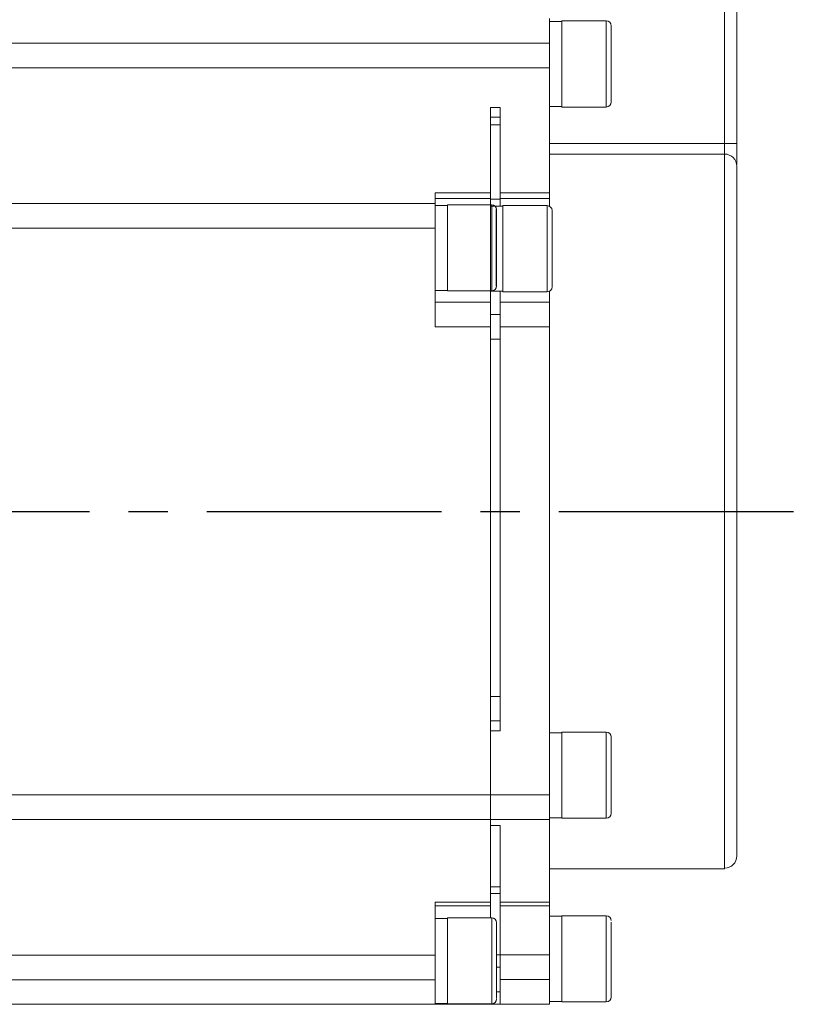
# Model space of a CAD drawing. Header units: millimetres. Extents: x -8104 to -7769, y 403 to 690.
# Tile 3 of 4: x -7833 to -7769, y 532 to 612. Entities that reach past the tile are written whole.
import ezdxf

# ---------------------------------------------------------------- set-up
doc = ezdxf.new("R2010")
doc.units = ezdxf.units.MM
doc.linetypes.add('CENTER2', pattern=[28.575, 19.05, -3.175, 3.175, -3.175])
doc.layers.add('Center', color=1, linetype='CENTER2')

msp = doc.modelspace()

# ---------------------------------------------------------------- linework, layer by layer
at = {"color": 7, "linetype": 'Continuous', "lineweight": 15}
for p, q in [((-7775.448, 601.985), (-7775.448, 620.136)), ((-7774.448, 601.986), (-7774.448, 620.136)), ((-7789.648, 610.125), (-7789.648, 612.126)), ((-7788.648, 611.903), (-7789.648, 611.903)), ((-7785.048, 611.953), (-7788.648, 611.953)), ((-7788.648, 604.953), (-7788.648, 611.953)), ((-7833.948, 610.125), (-7789.648, 610.125)), ((-7794.448, 610.125), (-7789.648, 610.125)), ((-7789.648, 608.125), (-7789.648, 610.125)), ((-7833.948, 608.125), (-7789.648, 608.125)), ((-7794.448, 608.125), (-7789.648, 608.125)), ((-7789.648, 608.125), (-7789.648, 598)), ((-7789.648, 605.003), (-7788.648, 605.003)), ((-7788.648, 604.953), (-7785.048, 604.953)), ((-7793.648, 604.925), (-7794.448, 604.925)), ((-7793.648, 604.925), (-7794.448, 604.925)), ((-7794.448, 604.925), (-7794.448, 598)), ((-7793.648, 598), (-7793.648, 604.925)), ((-7793.648, 604.126), (-7794.448, 604.126)), ((-7794.448, 604.125), (-7793.648, 604.125)), ((-7794.448, 603.51), (-7793.648, 603.51)), ((-7789.648, 601.985), (-7774.448, 601.986)), ((-7775.447, 601.134), (-7789.648, 601.134)), ((-7794.448, 598), (-7798.948, 598)), ((-7798.948, 598), (-7798.948, 597.121)), ((-7794.448, 597.539), (-7794.448, 598)), ((-7789.648, 598), (-7793.648, 598)), ((-7793.648, 598), (-7793.648, 597.539)), ((-7789.648, 597.539), (-7789.648, 598)), ((-7798.948, 597.121), (-7833.948, 597.121)), ((-7798.948, 597.12), (-7833.948, 597.12)), ((-7798.948, 597.539), (-7794.448, 597.539)), ((-7798.948, 597.12), (-7798.948, 597.121)), ((-7798.948, 595.119), (-7798.948, 597.12)), ((-7797.948, 596.971), (-7798.948, 596.971)), ((-7794.348, 597.021), (-7797.948, 597.021)), ((-7797.948, 590.021), (-7797.948, 597.021)), ((-7794.448, 597.539), (-7794.448, 597.021)), ((-7793.648, 597.477), (-7794.448, 597.477)), ((-7794.448, 554.319), (-7794.448, 597.021)), ((-7793.648, 597.539), (-7789.648, 597.539)), ((-7793.648, 596.897), (-7793.648, 597.539)), ((-7789.648, 597.539), (-7789.648, 596.894)), ((-7793.448, 596.897), (-7794.448, 596.897)), ((-7789.848, 596.947), (-7793.448, 596.947)), ((-7793.448, 589.947), (-7793.448, 596.947)), ((-7798.948, 595.119), (-7833.948, 595.119)), ((-7798.948, 587.119), (-7798.948, 595.119)), ((-7798.948, 590.071), (-7797.948, 590.071)), ((-7797.948, 590.021), (-7794.348, 590.021)), ((-7794.448, 590.021), (-7794.448, 589.121)), ((-7794.448, 589.997), (-7793.448, 589.997)), ((-7793.648, 589.121), (-7793.648, 589.997)), ((-7793.448, 589.947), (-7789.848, 589.947)), ((-7789.648, 590.001), (-7789.648, 589.121)), ((-7798.948, 589.121), (-7794.448, 589.121)), ((-7794.448, 589.12), (-7798.948, 589.12)), ((-7794.448, 589.121), (-7794.448, 589.12)), ((-7794.448, 589.12), (-7794.448, 587.119)), ((-7789.648, 589.121), (-7793.648, 589.121)), ((-7793.648, 589.12), (-7793.648, 589.121)), ((-7789.648, 589.12), (-7793.648, 589.12)), ((-7793.648, 587.119), (-7793.648, 589.12)), ((-7789.648, 589.121), (-7789.648, 589.12)), ((-7789.648, 587.119), (-7789.648, 589.12)), ((-7793.648, 588.121), (-7794.448, 588.121)), ((-7793.648, 588.12), (-7794.448, 588.12)), ((-7794.448, 587.119), (-7798.948, 587.119)), ((-7794.448, 587.119), (-7794.448, 554.319)), ((-7793.648, 587.119), (-7789.648, 587.119)), ((-7793.648, 554.319), (-7793.648, 587.119)), ((-7789.648, 549.119), (-7789.648, 587.119)), ((-7794.448, 586.12), (-7793.648, 586.12)), ((-7793.648, 557.12), (-7794.448, 557.12)), ((-7794.448, 555.12), (-7793.648, 555.12)), ((-7794.448, 555.12), (-7793.648, 555.12)), ((-7793.648, 554.321), (-7794.448, 554.321)), ((-7794.448, 554.321), (-7793.648, 554.321)), ((-7794.448, 554.319), (-7794.448, 549.119)), ((-7793.648, 554.319), (-7794.448, 554.319)), ((-7794.448, 554.319), (-7794.448, 554.319)), ((-7793.648, 554.319), (-7794.448, 554.319)), ((-7788.648, 554.171), (-7789.648, 554.171)), ((-7785.048, 554.221), (-7788.648, 554.221)), ((-7788.648, 547.221), (-7788.648, 554.221)), ((-7789.648, 549.119), (-7833.948, 549.119)), ((-7794.748, 549.119), (-7794.448, 549.119)), ((-7794.448, 549.119), (-7789.648, 549.119)), ((-7794.448, 549.119), (-7794.448, 547.12)), ((-7789.648, 547.12), (-7789.648, 549.119)), ((-7789.648, 547.12), (-7833.948, 547.12)), ((-7794.448, 547.12), (-7789.648, 547.12)), ((-7794.448, 546.646), (-7794.448, 547.12)), ((-7793.648, 546.646), (-7794.448, 546.646)), ((-7794.448, 546.646), (-7794.448, 540.429)), ((-7793.648, 540.429), (-7793.648, 546.646)), ((-7789.648, 547.271), (-7788.648, 547.271)), ((-7789.648, 547.12), (-7789.648, 540.429)), ((-7788.648, 547.221), (-7785.048, 547.221)), ((-7789.648, 543.134), (-7775.448, 543.134)), ((-7793.648, 541.663), (-7794.448, 541.663)), ((-7794.448, 541.125), (-7793.648, 541.125)), ((-7798.948, 540.429), (-7798.948, 536.125)), ((-7794.448, 540.429), (-7798.948, 540.429)), ((-7794.448, 540.125), (-7794.448, 540.429)), ((-7789.648, 540.429), (-7793.648, 540.429)), ((-7793.648, 540.429), (-7793.648, 540.125)), ((-7789.648, 540.125), (-7789.648, 540.429)), ((-7798.948, 540.125), (-7794.448, 540.125)), ((-7794.448, 540.125), (-7794.448, 539.153)), ((-7793.648, 540.125), (-7789.648, 540.125)), ((-7793.648, 536.128), (-7793.648, 540.125)), ((-7789.648, 536.128), (-7789.648, 540.125)), ((-7797.948, 539.103), (-7798.948, 539.103)), ((-7794.348, 539.153), (-7797.948, 539.153)), ((-7797.948, 535.653), (-7797.948, 539.153)), ((-7788.648, 539.266), (-7789.648, 539.266)), ((-7785.048, 539.316), (-7788.648, 539.316)), ((-7788.648, 535.816), (-7788.648, 539.316)), ((-7784.648, 538.449), (-7784.648, 538.787)), ((-7784.648, 532.716), (-7784.648, 538.449)), ((-7798.948, 536.125), (-7833.948, 536.125)), ((-7798.948, 534.125), (-7798.948, 536.125)), ((-7797.948, 532.153), (-7797.948, 535.653)), ((-7789.648, 536.128), (-7793.648, 536.128)), ((-7793.648, 534.128), (-7793.648, 536.128)), ((-7789.648, 534.128), (-7789.648, 536.128)), ((-7788.648, 532.316), (-7788.648, 535.816)), ((-7798.948, 534.125), (-7833.948, 534.125)), ((-7798.948, 532.126), (-7798.948, 534.125)), ((-7789.648, 534.128), (-7793.648, 534.128)), ((-7793.648, 532.129), (-7793.648, 534.128)), ((-7789.648, 532.129), (-7789.648, 534.128)), ((-7793.948, 533.129), (-7793.648, 533.129)), ((-7789.648, 532.366), (-7788.648, 532.366)), ((-7788.648, 532.316), (-7785.048, 532.316)), ((-7798.948, 532.126), (-7833.948, 532.126)), ((-7798.948, 532.203), (-7797.948, 532.203)), ((-7794.448, 532.129), (-7798.948, 532.129)), ((-7797.948, 532.153), (-7794.348, 532.153)), ((-7794.448, 532.153), (-7794.448, 532.129)), ((-7793.648, 532.141), (-7794.448, 532.141)), ((-7789.648, 532.129), (-7793.648, 532.129))]:
    msp.add_line(p, q, dxfattribs=at)
at = {"color": 8, "linetype": 'Continuous', "lineweight": 15}
for p, q in [((-7785.048, 604.953), (-7785.048, 611.953)), ((-7793.648, 604.126), (-7794.448, 604.126)), ((-7794.448, 604.125), (-7793.648, 604.125)), ((-7794.448, 603.51), (-7793.648, 603.51)), ((-7775.448, 601.985), (-7775.448, 601.134)), ((-7775.448, 543.134), (-7775.448, 601.134)), ((-7793.648, 597.477), (-7794.448, 597.477)), ((-7794.348, 597.008), (-7794.348, 597.021)), ((-7794.348, 590.021), (-7794.348, 597.008)), ((-7789.848, 589.947), (-7789.848, 596.947)), ((-7793.648, 588.121), (-7794.448, 588.121)), ((-7793.648, 588.12), (-7794.448, 588.12)), ((-7794.448, 586.12), (-7793.648, 586.12)), ((-7793.648, 557.12), (-7794.448, 557.12)), ((-7785.048, 547.221), (-7785.048, 554.221)), ((-7794.348, 535.352), (-7794.348, 539.153)), ((-7785.048, 538.789), (-7785.048, 539.316)), ((-7785.048, 532.316), (-7785.048, 538.789)), ((-7793.648, 536.128), (-7793.948, 536.128)), ((-7794.348, 532.153), (-7794.348, 535.352)), ((-7793.648, 535.128), (-7793.948, 535.128))]:
    msp.add_line(p, q, dxfattribs=at)
msp.add_line((-7793.948, 590.421), (-7793.948, 596.621))
at = {"color": 7, "linetype": 'Continuous', "lineweight": 15}
for centre, radius, start, end in [((-7785.048, 611.553), 0.4, 0, 90), ((-7785.048, 605.353), 0.4, 270, 0), ((-7775.448, 600.134), 1, 0, 90), ((-7794.348, 596.621), 0.4, 0, 90), ((-7789.848, 596.547), 0.4, 0, 90), ((-7794.348, 590.421), 0.4, 270, 0), ((-7789.848, 590.347), 0.4, 270, 0), ((-7785.048, 553.821), 0.4, 0, 90), ((-7785.048, 547.621), 0.4, 270, 0), ((-7775.448, 544.175), 1, 270, 0), ((-7794.348, 538.753), 0.4, 0, 90), ((-7785.048, 538.916), 0.4, 0, 90), ((-7794.348, 532.553), 0.4, 270, 0), ((-7785.048, 532.716), 0.4, 270, 0)]:
    msp.add_arc(centre, radius, start, end, dxfattribs=at)
for points, knots in [([(-7784.648, 605.38), (-7784.648, 605.399), (-7784.648, 605.429), (-7784.648, 605.755), (-7784.648, 606.128), (-7784.648, 606.598), (-7784.648, 607.299), (-7784.648, 608.279), (-7784.648, 609.279), (-7784.648, 610.022), (-7784.648, 610.535), (-7784.648, 610.968), (-7784.648, 611.364), (-7784.648, 611.603), (-7784.648, 611.534), (-7784.648, 611.526)], [0, 0, 0, 0, 0.102413, 0.16758, 0.232691, 0.297858, 0.36297, 0.482691, 0.602413, 0.66758, 0.732691, 0.797858, 0.86297, 0.982691, 1, 1, 1, 1]), ([(-7774.448, 600.294), (-7774.448, 600.36), (-7774.448, 600.503), (-7774.448, 600.805), (-7774.448, 601.168), (-7774.448, 601.568), (-7774.448, 601.846), (-7774.448, 601.986)], [0, 0, 0, 0, 0.174589, 0.380812, 0.587294, 0.793581, 1, 1, 1, 1]), ([(-7774.448, 544.175), (-7774.448, 544.164), (-7774.448, 544.128), (-7774.448, 544.419), (-7774.448, 545.035), (-7774.448, 545.984), (-7774.448, 547.207), (-7774.448, 548.676), (-7774.448, 550.373), (-7774.448, 552.297), (-7774.448, 554.457), (-7774.448, 556.862), (-7774.448, 559.486), (-7774.448, 562.296), (-7774.448, 565.237), (-7774.448, 568.261), (-7774.448, 571.319), (-7774.448, 574.345), (-7774.448, 577.294), (-7774.448, 580.123), (-7774.448, 582.831), (-7774.448, 585.428), (-7774.448, 587.917), (-7774.448, 590.285), (-7774.448, 592.486), (-7774.448, 594.474), (-7774.448, 596.2), (-7774.448, 597.637), (-7774.448, 598.759), (-7774.448, 599.563), (-7774.448, 600.004), (-7774.448, 600.182), (-7774.448, 600.132), (-7774.448, 600.132)], [0, 0, 0, 0, 0.0137197, 0.0487685, 0.0836105, 0.1181933, 0.1518652, 0.1849255, 0.2173294, 0.2497281, 0.2827885, 0.3164655, 0.351043, 0.385885, 0.4209391, 0.4559879, 0.4908299, 0.5254127, 0.5590846, 0.5921449, 0.6245488, 0.6569475, 0.6900079, 0.7236849, 0.7582624, 0.7931044, 0.8281585, 0.8632072, 0.8980493, 0.9326321, 0.966304, 0.9993656, 1, 1, 1, 1]), ([(-7789.448, 590.368), (-7789.448, 590.361), (-7789.448, 590.318), (-7789.448, 590.431), (-7789.448, 590.631), (-7789.448, 590.967), (-7789.448, 591.524), (-7789.448, 592.397), (-7789.448, 593.396), (-7789.448, 594.202), (-7789.448, 594.8), (-7789.448, 595.344), (-7789.448, 595.932), (-7789.448, 596.447), (-7789.448, 596.501), (-7789.448, 596.527)], [0, 0, 0, 0, 0.012572, 0.077739, 0.14285, 0.208017, 0.273129, 0.39285, 0.512572, 0.577739, 0.64285, 0.708017, 0.773129, 0.89285, 1, 1, 1, 1]), ([(-7784.648, 547.648), (-7784.648, 547.666), (-7784.648, 547.697), (-7784.648, 548.023), (-7784.648, 548.395), (-7784.648, 548.866), (-7784.648, 549.567), (-7784.648, 550.547), (-7784.648, 551.547), (-7784.648, 552.29), (-7784.648, 552.803), (-7784.648, 553.236), (-7784.648, 553.632), (-7784.648, 553.871), (-7784.648, 553.802), (-7784.648, 553.794)], [0, 0, 0, 0, 0.102413, 0.16758, 0.232692, 0.297859, 0.36297, 0.482692, 0.602413, 0.66758, 0.732692, 0.797858, 0.86297, 0.982691, 1, 1, 1, 1]), ([(-7793.948, 535.386), (-7793.948, 535.778), (-7793.948, 536.384), (-7793.948, 537.137), (-7793.948, 537.661), (-7793.948, 538.108), (-7793.948, 538.528), (-7793.948, 538.79), (-7793.948, 538.726), (-7793.948, 538.714)], [0, 0, 0, 0, 0.227089, 0.350698, 0.474203, 0.597812, 0.721317, 0.948406, 1, 1, 1, 1]), ([(-7793.948, 532.591), (-7793.948, 532.6), (-7793.948, 532.614), (-7793.948, 532.908), (-7793.948, 533.264), (-7793.948, 533.721), (-7793.948, 534.407), (-7793.948, 535.002), (-7793.948, 535.386)], [0, 0, 0, 0, 0.195687, 0.33352, 0.471235, 0.609067, 0.746782, 1, 1, 1, 1])]:
    msp.add_open_spline(points, degree=3, knots=knots, dxfattribs=at)
at = {"layer": 'Center'}
msp.add_line((-7960.348, 572.134), (-7768.648, 572.134), dxfattribs=at)

doc.saveas('drawing.dxf')
